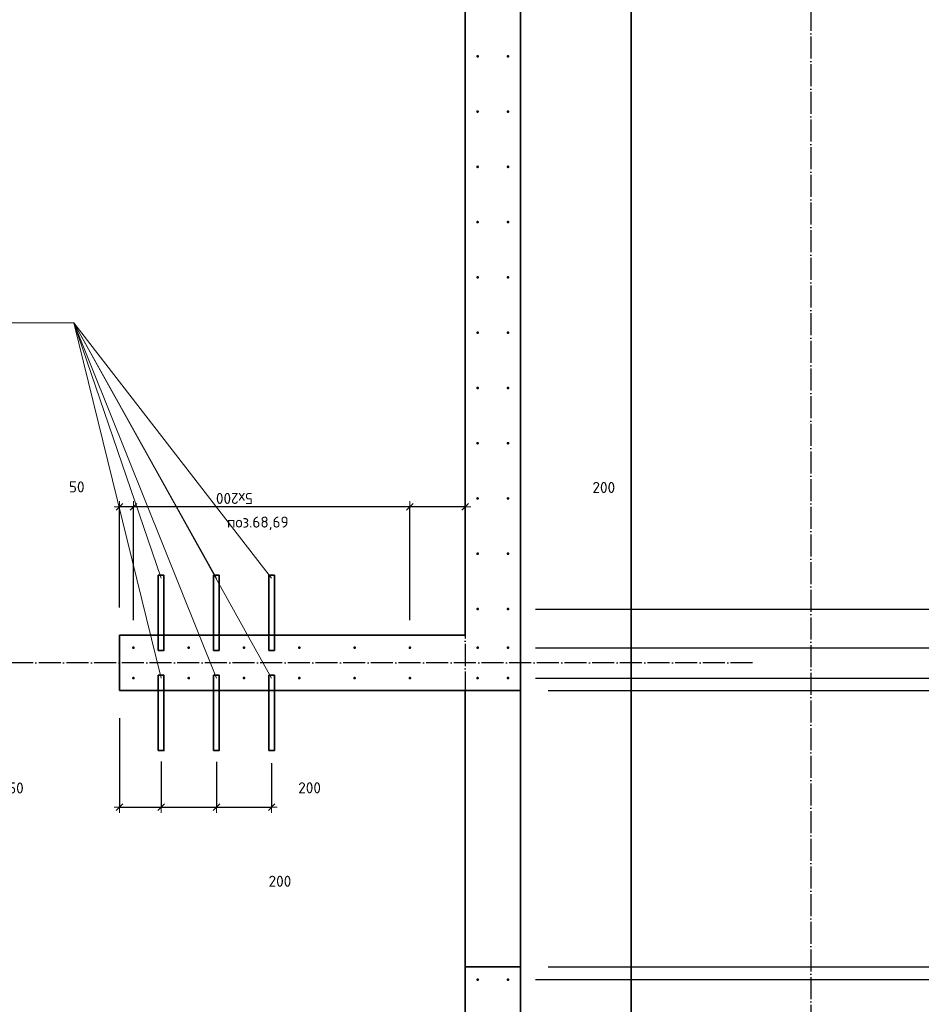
# Model space of a CAD drawing. Header units: millimetres. Extents: x -1001 to 124100, y -72947 to 40304.
# Tile 59 of 104: x 92289 to 95550, y -46135 to -42573. Entities that reach past the tile are written whole.
import ezdxf

# ---------------------------------------------------------------- set-up
doc = ezdxf.new("R2010")
doc.units = ezdxf.units.MM
doc.header["$PDMODE"] = 65
for name, pattern in [('______11', [100, 80, -10, 0, -10]), ('______5', [220, 160, -20, 20, -20]), ('________', [0])]:
    doc.linetypes.add(name, pattern=pattern)
for name, color, linetype, lineweight in [('Standard', 7, 'Continuous', 25), ('Арм.стержн. Выпуски', 180, 'Continuous', 35), ('Размерная линия_ общее', 7, 'Continuous', 13), ('Размерная линия_ общее_1', 7, 'Continuous', 13)]:
    doc.layers.add(name, color=color, linetype=linetype, lineweight=lineweight)
doc.layers.add('Осевая линия_ общее', color=7, linetype='______5', lineweight=13, true_color=0xa0a0a0)
doc.styles.add('ISOCPEUR', font='ISOCPEUR')
doc.dimstyles.new('DIMSTYLE_11', dxfattribs={"dimtxt": 40, "dimasz": 40, "dimexe": 0, "dimexo": 0, "dimgap": 20, "dimtad": 2, "dimdec": 0, "dimrnd": 5, "dimzin": 12, "dimdsep": 46, "dimtxsty": 'ISOCPEUR', "dimblk1": 'ALL_ML_STRICH', "dimblk2": 'ALL_ML_STRICH', "dimsah": 1, "dimcen": 0, "dimclrd": 7, "dimclre": 256, "dimclrt": 7, "dimadec": 0, "dimazin": 0, "dimtfac": 1, "dimtdec": 0, "dimtix": 1, "dimtmove": 2, "dimatfit": 3, "dimfxl": 0, "dimtvp": 1.2, "dimtzin": 0, "dimlwd": 0, "dimlwe": -3, "dimarcsym": 0})
doc.dimstyles.new('DIMSTYLE_16', dxfattribs={"dimtxt": 40, "dimasz": 40, "dimexe": 0, "dimexo": 0, "dimgap": 20, "dimtad": 0, "dimdec": 0, "dimrnd": 5, "dimzin": 12, "dimdsep": 46, "dimtxsty": 'ISOCPEUR', "dimblk1": 'ALL_ML_STRICH', "dimblk2": 'ALL_ML_STRICH', "dimsah": 1, "dimcen": 0, "dimclrd": 7, "dimclre": 256, "dimclrt": 7, "dimadec": 0, "dimazin": 0, "dimtfac": 1, "dimtdec": 0, "dimtix": 1, "dimtmove": 2, "dimatfit": 3, "dimfxl": 0, "dimtzin": 0, "dimlwd": 0, "dimlwe": -3, "dimarcsym": 0})
doc.dimstyles.new('DIMSTYLE_18', dxfattribs={"dimtxt": 40, "dimasz": 40, "dimexe": 0, "dimexo": 0, "dimgap": 20, "dimtad": 0, "dimdec": 0, "dimrnd": 5, "dimzin": 12, "dimdsep": 46, "dimtxsty": 'ISOCPEUR', "dimblk1": 'ALL_ML_STRICH', "dimblk2": 'ALL_ML_STRICH', "dimsah": 1, "dimcen": 0, "dimclrd": 7, "dimclre": 256, "dimclrt": 7, "dimadec": 0, "dimazin": 0, "dimtfac": 1, "dimtdec": 0, "dimtix": 1, "dimtmove": 2, "dimatfit": 3, "dimfxl": 0, "dimtvp": 1.2, "dimtzin": 0, "dimlwd": 0, "dimlwe": -3, "dimarcsym": 0})
doc.dimstyles.new('DIMSTYLE_5', dxfattribs={"dimtxt": 40, "dimasz": 40, "dimexe": 0, "dimexo": 0, "dimgap": 20, "dimtad": 2, "dimdec": 0, "dimrnd": 1, "dimzin": 12, "dimdsep": 46, "dimtxsty": 'ISOCPEUR', "dimblk1": 'ALL_ML_STRICH', "dimblk2": 'ALL_ML_STRICH', "dimsah": 1, "dimcen": 0, "dimclrd": 7, "dimclre": 256, "dimclrt": 7, "dimadec": 0, "dimazin": 0, "dimtfac": 1, "dimtdec": 0, "dimtix": 1, "dimtmove": 2, "dimatfit": 3, "dimfxl": 0, "dimtzin": 0, "dimlwd": 0, "dimlwe": -3, "dimarcsym": 0})
doc.dimstyles.new('DIMSTYLE_7', dxfattribs={"dimtxt": 40, "dimasz": 40, "dimexe": 0, "dimexo": 0, "dimgap": 20, "dimtad": 2, "dimdec": 0, "dimrnd": 1, "dimzin": 12, "dimdsep": 46, "dimtxsty": 'ISOCPEUR', "dimblk1": 'ALL_ML_STRICH', "dimblk2": 'ALL_ML_STRICH', "dimsah": 1, "dimcen": 0, "dimclrd": 7, "dimclre": 256, "dimclrt": 7, "dimadec": 0, "dimazin": 0, "dimtfac": 1, "dimtdec": 0, "dimtix": 1, "dimtmove": 2, "dimatfit": 3, "dimfxl": 0, "dimtvp": 1.2, "dimtzin": 0, "dimlwd": 0, "dimlwe": -3, "dimarcsym": 0})
doc.dimstyles.new('DIMSTYLE_9', dxfattribs={"dimtxt": 40, "dimasz": 40, "dimexe": 0, "dimexo": 0, "dimgap": 20, "dimtad": 2, "dimdec": 0, "dimrnd": 5, "dimzin": 12, "dimdsep": 46, "dimtxsty": 'ISOCPEUR', "dimblk1": 'ALL_ML_STRICH', "dimblk2": 'ALL_ML_STRICH', "dimsah": 1, "dimcen": 0, "dimclrd": 7, "dimclre": 256, "dimclrt": 7, "dimadec": 0, "dimazin": 0, "dimtfac": 1, "dimtdec": 0, "dimtix": 1, "dimtmove": 2, "dimatfit": 3, "dimfxl": 0, "dimtzin": 0, "dimlwd": 0, "dimlwe": -3, "dimarcsym": 0})

# ---------------------------------------------------------------- blocks, each defined once
blk = doc.blocks.new('ALL_ML_STRICH')
at = {"color": 0, "linetype": 'ByBlock', "lineweight": -2}
for p, q in [((-1, 0), (0.5, 0)), ((-0.3, -0.3), (0.3, 0.3)), ((0, -0.5), (0, 0.5))]:
    blk.add_line(p, q, dxfattribs=at)
blk = doc.blocks.new('*D41')
at = {"layer": 'DEFPOINTS', "color": 7, "linetype": 'Continuous', "lineweight": 13, "transparency": 33554687}
for p in [(93900, -44334.8), (93900, -44667.8), (93700, -44845)]:
    blk.add_point(p, dxfattribs=at)
at = {"layer": 'Размерная линия_ общее_1', "color": 253, "linetype": 'Continuous', "lineweight": -2, "true_color": 0xa0a0a0, "transparency": 33554687}
for p, q in [((93700, -44745), (93700, -44334.8)), ((93900, -44334.8), (93900, -44334.8))]:
    blk.add_line(p, q, dxfattribs=at)
at = {"layer": 'Размерная линия_ общее_1', "color": 7, "linetype": 'Continuous', "lineweight": -2, "transparency": 33554687}
blk.add_line((93900, -44334.8), (93700, -44334.8), dxfattribs=at)
at = {"layer": 'Размерная линия_ общее_1', "color": 7, "linetype": 'Continuous', "lineweight": 13, "transparency": 33554687, "xscale": 40, "yscale": 40, "zscale": 40}
for p, rotation in [((93700, -44334.8), 180), ((93900, -44334.8), 360)]:
    blk.add_blockref('ALL_ML_STRICH', p, dxfattribs=dict(at, rotation=rotation))
at = {"layer": 'Размерная линия_ общее_1', "color": 7, "linetype": 'Continuous', "lineweight": 13, "transparency": 33554687, "insert": (94401.5, -44265.3), "char_height": 40, "width": 120, "attachment_point": 5, "style": 'ISOCPEUR'}
blk.add_mtext('\\A1;{200}', dxfattribs=at)
blk = doc.blocks.new('*D42')
at = {"layer": 'DEFPOINTS', "color": 7, "linetype": 'Continuous', "lineweight": 13, "transparency": 33554687}
for p in [(93700, -44334.8), (92700, -44845), (93700, -44845)]:
    blk.add_point(p, dxfattribs=at)
at = {"layer": 'Размерная линия_ общее_1', "color": 253, "linetype": 'Continuous', "lineweight": -2, "true_color": 0xa0a0a0, "transparency": 33554687}
for p, q in [((92700, -44745), (92700, -44334.8)), ((93700, -44745), (93700, -44334.8))]:
    blk.add_line(p, q, dxfattribs=at)
at = {"layer": 'Размерная линия_ общее_1', "color": 7, "linetype": 'Continuous', "lineweight": -2, "transparency": 33554687}
blk.add_line((93700, -44334.8), (92700, -44334.8), dxfattribs=at)
at = {"layer": 'Размерная линия_ общее_1', "color": 7, "linetype": 'Continuous', "lineweight": 13, "transparency": 33554687, "xscale": 40, "yscale": 40, "zscale": 40}
for p, rotation in [((92700, -44334.8), 180), ((93700, -44334.8), 360)]:
    blk.add_blockref('ALL_ML_STRICH', p, dxfattribs=dict(at, rotation=rotation))
at = {"layer": 'Размерная линия_ общее_1', "color": 7, "linetype": 'Continuous', "lineweight": 13, "transparency": 33554687, "insert": (93132, -44324.8), "char_height": 40, "width": 2, "attachment_point": 1, "rotation": 180, "line_spacing_factor": 0.60241, "style": 'ISOCPEUR'}
blk.add_mtext('5х200', dxfattribs=at)
blk = doc.blocks.new('*D43')
at = {"layer": 'DEFPOINTS', "color": 7, "linetype": 'Continuous', "lineweight": 13, "transparency": 33554687}
for p in [(92700, -44334.8), (92650, -44800), (92700, -44845)]:
    blk.add_point(p, dxfattribs=at)
at = {"layer": 'Размерная линия_ общее_1', "color": 253, "linetype": 'Continuous', "lineweight": -2, "true_color": 0xa0a0a0, "transparency": 33554687}
for p, q in [((92650, -44700), (92650, -44334.8)), ((92700, -44745), (92700, -44334.8))]:
    blk.add_line(p, q, dxfattribs=at)
at = {"layer": 'Размерная линия_ общее_1', "color": 7, "linetype": 'Continuous', "lineweight": -2, "transparency": 33554687}
blk.add_line((92700, -44334.8), (92650, -44334.8), dxfattribs=at)
at = {"layer": 'Размерная линия_ общее_1', "color": 7, "linetype": 'Continuous', "lineweight": 13, "transparency": 33554687, "xscale": 40, "yscale": 40, "zscale": 40}
for p, rotation in [((92650, -44334.8), 180), ((92700, -44334.8), 360)]:
    blk.add_blockref('ALL_ML_STRICH', p, dxfattribs=dict(at, rotation=rotation))
at = {"layer": 'Размерная линия_ общее_1', "color": 7, "linetype": 'Continuous', "lineweight": 13, "transparency": 33554687, "insert": (92494.9, -44263.2), "char_height": 40, "width": 80, "attachment_point": 5, "style": 'ISOCPEUR'}
blk.add_mtext('\\A1;{50}', dxfattribs=at)
blk = doc.blocks.new('*D74')
at = {"layer": 'DEFPOINTS', "color": 7, "linetype": 'Continuous', "lineweight": 13, "transparency": 33554687}
for p in [(92650, -45000), (92800, -45156.9), (92650, -45422.2)]:
    blk.add_point(p, dxfattribs=at)
at = {"layer": 'Размерная линия_ общее_1', "color": 253, "linetype": 'Continuous', "lineweight": -2, "true_color": 0xa0a0a0, "transparency": 33554687}
for p, q in [((92650, -45100), (92650, -45422.2)), ((92800, -45256.9), (92800, -45422.2))]:
    blk.add_line(p, q, dxfattribs=at)
at = {"layer": 'Размерная линия_ общее_1', "color": 7, "linetype": 'Continuous', "lineweight": -2, "transparency": 33554687}
blk.add_line((92650, -45422.2), (92800, -45422.2), dxfattribs=at)
at = {"layer": 'Размерная линия_ общее_1', "color": 7, "linetype": 'Continuous', "lineweight": 13, "transparency": 33554687, "xscale": 40, "yscale": 40, "zscale": 40, "rotation": 180}
blk.add_blockref('ALL_ML_STRICH', (92650, -45422.2), dxfattribs=at)
at = {"layer": 'Размерная линия_ общее_1', "color": 7, "linetype": 'Continuous', "lineweight": 13, "transparency": 33554687, "xscale": 40, "yscale": 40, "zscale": 40}
blk.add_blockref('ALL_ML_STRICH', (92800, -45422.2), dxfattribs=at)
at = {"layer": 'Размерная линия_ общее_1', "color": 7, "linetype": 'Continuous', "lineweight": 13, "transparency": 33554687, "insert": (92264.7, -45352.6), "char_height": 40, "width": 120, "attachment_point": 5, "style": 'ISOCPEUR'}
blk.add_mtext('\\A1;{150}', dxfattribs=at)
blk = doc.blocks.new('*D75')
at = {"layer": 'DEFPOINTS', "color": 7, "linetype": 'Continuous', "lineweight": 13, "transparency": 33554687}
for p in [(92800, -45156.9), (93000, -45158.6), (92800, -45422.2)]:
    blk.add_point(p, dxfattribs=at)
at = {"layer": 'Размерная линия_ общее_1', "color": 253, "linetype": 'Continuous', "lineweight": -2, "true_color": 0xa0a0a0, "transparency": 33554687}
for p, q in [((92800, -45256.9), (92800, -45422.2)), ((93000, -45258.6), (93000, -45422.2))]:
    blk.add_line(p, q, dxfattribs=at)
at = {"layer": 'Размерная линия_ общее_1', "color": 7, "linetype": 'Continuous', "lineweight": -2, "transparency": 33554687}
blk.add_line((92800, -45422.2), (93000, -45422.2), dxfattribs=at)
at = {"layer": 'Размерная линия_ общее_1', "color": 7, "linetype": 'Continuous', "lineweight": 13, "transparency": 33554687, "xscale": 40, "yscale": 40, "zscale": 40, "rotation": 180}
blk.add_blockref('ALL_ML_STRICH', (92800, -45422.2), dxfattribs=at)
at = {"layer": 'Размерная линия_ общее_1', "color": 7, "linetype": 'Continuous', "lineweight": 13, "transparency": 33554687, "xscale": 40, "yscale": 40, "zscale": 40}
blk.add_blockref('ALL_ML_STRICH', (93000, -45422.2), dxfattribs=at)
at = {"layer": 'Размерная линия_ общее_1', "color": 7, "linetype": 'Continuous', "lineweight": 13, "transparency": 33554687, "insert": (93229.9, -45690.1), "char_height": 40, "width": 120, "attachment_point": 5, "style": 'ISOCPEUR'}
blk.add_mtext('\\A1;{200}', dxfattribs=at)
blk = doc.blocks.new('*D76')
at = {"layer": 'DEFPOINTS', "color": 7, "linetype": 'Continuous', "lineweight": 13, "transparency": 33554687}
for p in [(93000, -45158.6), (93200, -45163.2), (93000, -45422.2)]:
    blk.add_point(p, dxfattribs=at)
at = {"layer": 'Размерная линия_ общее_1', "color": 253, "linetype": 'Continuous', "lineweight": -2, "true_color": 0xa0a0a0, "transparency": 33554687}
for p, q in [((93000, -45258.6), (93000, -45422.2)), ((93200, -45263.2), (93200, -45422.2))]:
    blk.add_line(p, q, dxfattribs=at)
at = {"layer": 'Размерная линия_ общее_1', "color": 7, "linetype": 'Continuous', "lineweight": -2, "transparency": 33554687}
blk.add_line((93000, -45422.2), (93200, -45422.2), dxfattribs=at)
at = {"layer": 'Размерная линия_ общее_1', "color": 7, "linetype": 'Continuous', "lineweight": 13, "transparency": 33554687, "xscale": 40, "yscale": 40, "zscale": 40, "rotation": 180}
blk.add_blockref('ALL_ML_STRICH', (93000, -45422.2), dxfattribs=at)
at = {"layer": 'Размерная линия_ общее_1', "color": 7, "linetype": 'Continuous', "lineweight": 13, "transparency": 33554687, "xscale": 40, "yscale": 40, "zscale": 40}
blk.add_blockref('ALL_ML_STRICH', (93200, -45422.2), dxfattribs=at)
at = {"layer": 'Размерная линия_ общее_1', "color": 7, "linetype": 'Continuous', "lineweight": 13, "transparency": 33554687, "insert": (93337.2, -45352), "char_height": 40, "width": 120, "attachment_point": 5, "style": 'ISOCPEUR'}
blk.add_mtext('\\A1;{200}', dxfattribs=at)
blk = doc.blocks.new('*D356')
at = {"layer": 'DEFPOINTS', "color": 7, "linetype": 'Continuous', "lineweight": 13, "transparency": 33554687}
for p in [(94055, -46046), (94055, -48046), (97244.3, -48046)]:
    blk.add_point(p, dxfattribs=at)
at = {"layer": 'Размерная линия_ общее_1', "color": 253, "linetype": 'Continuous', "lineweight": -2, "true_color": 0xa0a0a0, "transparency": 33554687}
for p, q in [((94155, -46046), (97244.3, -46046)), ((94155, -48046), (97244.3, -48046))]:
    blk.add_line(p, q, dxfattribs=at)
at = {"layer": 'Размерная линия_ общее_1', "color": 7, "linetype": 'Continuous', "lineweight": -2, "transparency": 33554687}
blk.add_line((97244.3, -48046), (97244.3, -46046), dxfattribs=at)
at = {"layer": 'Размерная линия_ общее_1', "color": 7, "linetype": 'Continuous', "lineweight": 13, "transparency": 33554687, "xscale": 40, "yscale": 40, "zscale": 40}
for p, rotation in [((97244.3, -46046), 90), ((97244.3, -48046), 270)]:
    blk.add_blockref('ALL_ML_STRICH', p, dxfattribs=dict(at, rotation=rotation))
at = {"layer": 'Размерная линия_ общее_1', "color": 7, "linetype": 'Continuous', "lineweight": 13, "transparency": 33554687, "insert": (97154.3, -47194), "char_height": 40, "width": 2, "attachment_point": 1, "rotation": 90, "line_spacing_factor": 0.60241, "style": 'ISOCPEUR'}
blk.add_mtext('10х200=2000', dxfattribs=at)
blk = doc.blocks.new('*D357')
at = {"layer": 'DEFPOINTS', "color": 7, "linetype": 'Continuous', "lineweight": 13, "transparency": 33554687}
for p in [(94100, -46000), (94055, -46046), (97244.3, -46046)]:
    blk.add_point(p, dxfattribs=at)
at = {"layer": 'Размерная линия_ общее_1', "color": 253, "linetype": 'Continuous', "lineweight": -2, "true_color": 0xa0a0a0, "transparency": 33554687}
for p, q in [((94200, -46000), (97244.3, -46000)), ((94155, -46046), (97244.3, -46046))]:
    blk.add_line(p, q, dxfattribs=at)
at = {"layer": 'Размерная линия_ общее_1', "color": 7, "linetype": 'Continuous', "lineweight": -2, "transparency": 33554687}
blk.add_line((97244.3, -46046), (97244.3, -46000), dxfattribs=at)
at = {"layer": 'Размерная линия_ общее_1', "color": 7, "linetype": 'Continuous', "lineweight": 13, "transparency": 33554687, "xscale": 40, "yscale": 40, "zscale": 40}
for p, rotation in [((97244.3, -46000), 90), ((97244.3, -46046), 270)]:
    blk.add_blockref('ALL_ML_STRICH', p, dxfattribs=dict(at, rotation=rotation))
at = {"layer": 'Размерная линия_ общее_1', "color": 7, "linetype": 'Continuous', "lineweight": 13, "transparency": 33554687, "insert": (96853.3, -45871.9), "char_height": 40, "width": 80, "attachment_point": 5, "rotation": 90, "style": 'ISOCPEUR'}
blk.add_mtext('\\A1;{45}', dxfattribs=at)
blk = doc.blocks.new('*D358')
at = {"layer": 'DEFPOINTS', "color": 7, "linetype": 'Continuous', "lineweight": 13, "transparency": 33554687}
for p in [(94100, -45000), (94100, -46000), (97244.3, -46000)]:
    blk.add_point(p, dxfattribs=at)
at = {"layer": 'Размерная линия_ общее_1', "color": 253, "linetype": 'Continuous', "lineweight": -2, "true_color": 0xa0a0a0, "transparency": 33554687}
for p, q in [((94200, -45000), (97244.3, -45000)), ((94200, -46000), (97244.3, -46000))]:
    blk.add_line(p, q, dxfattribs=at)
at = {"layer": 'Размерная линия_ общее_1', "color": 7, "linetype": 'Continuous', "lineweight": -2, "transparency": 33554687}
blk.add_line((97244.3, -46000), (97244.3, -45000), dxfattribs=at)
at = {"layer": 'Размерная линия_ общее_1', "color": 7, "linetype": 'Continuous', "lineweight": 13, "transparency": 33554687, "xscale": 40, "yscale": 40, "zscale": 40}
for p, rotation in [((97244.3, -45000), 90), ((97244.3, -46000), 270)]:
    blk.add_blockref('ALL_ML_STRICH', p, dxfattribs=dict(at, rotation=rotation))
at = {"layer": 'Размерная линия_ общее_1', "color": 7, "linetype": 'Continuous', "lineweight": 13, "transparency": 33554687, "insert": (97174.3, -45494), "char_height": 40, "width": 160, "attachment_point": 5, "rotation": 90, "style": 'ISOCPEUR'}
blk.add_mtext('\\A1;{1000}', dxfattribs=at)
blk = doc.blocks.new('*D359')
at = {"layer": 'DEFPOINTS', "color": 7, "linetype": 'Continuous', "lineweight": 13, "transparency": 33554687}
for p in [(94055, -44955), (94100, -45000), (97244.3, -45000)]:
    blk.add_point(p, dxfattribs=at)
at = {"layer": 'Размерная линия_ общее_1', "color": 253, "linetype": 'Continuous', "lineweight": -2, "true_color": 0xa0a0a0, "transparency": 33554687}
for p, q in [((94155, -44955), (97244.3, -44955)), ((94200, -45000), (97244.3, -45000))]:
    blk.add_line(p, q, dxfattribs=at)
at = {"layer": 'Размерная линия_ общее_1', "color": 7, "linetype": 'Continuous', "lineweight": -2, "transparency": 33554687}
blk.add_line((97244.3, -45000), (97244.3, -44955), dxfattribs=at)
at = {"layer": 'Размерная линия_ общее_1', "color": 7, "linetype": 'Continuous', "lineweight": 13, "transparency": 33554687, "xscale": 40, "yscale": 40, "zscale": 40}
for p, rotation in [((97244.3, -44955), 90), ((97244.3, -45000), 270)]:
    blk.add_blockref('ALL_ML_STRICH', p, dxfattribs=dict(at, rotation=rotation))
at = {"layer": 'Размерная линия_ общее_1', "color": 7, "linetype": 'Continuous', "lineweight": 13, "transparency": 33554687, "insert": (96850.3, -45300.3), "char_height": 40, "width": 80, "attachment_point": 5, "rotation": 90, "style": 'ISOCPEUR'}
blk.add_mtext('\\A1;{45}', dxfattribs=at)
blk = doc.blocks.new('*D360')
at = {"layer": 'DEFPOINTS', "color": 7, "linetype": 'Continuous', "lineweight": 13, "transparency": 33554687}
for p in [(94055, -44845), (94055, -44955), (97244.3, -44955)]:
    blk.add_point(p, dxfattribs=at)
at = {"layer": 'Размерная линия_ общее_1', "color": 253, "linetype": 'Continuous', "lineweight": -2, "true_color": 0xa0a0a0, "transparency": 33554687}
for p, q in [((94155, -44845), (97244.3, -44845)), ((94155, -44955), (97244.3, -44955))]:
    blk.add_line(p, q, dxfattribs=at)
at = {"layer": 'Размерная линия_ общее_1', "color": 7, "linetype": 'Continuous', "lineweight": -2, "transparency": 33554687}
blk.add_line((97244.3, -44955), (97244.3, -44845), dxfattribs=at)
at = {"layer": 'Размерная линия_ общее_1', "color": 7, "linetype": 'Continuous', "lineweight": 13, "transparency": 33554687, "xscale": 40, "yscale": 40, "zscale": 40}
for p, rotation in [((97244.3, -44845), 90), ((97244.3, -44955), 270)]:
    blk.add_blockref('ALL_ML_STRICH', p, dxfattribs=dict(at, rotation=rotation))
at = {"layer": 'Размерная линия_ общее_1', "color": 7, "linetype": 'Continuous', "lineweight": 13, "transparency": 33554687, "insert": (97612.1, -45290.1), "char_height": 40, "width": 120, "attachment_point": 5, "rotation": 90, "style": 'ISOCPEUR'}
blk.add_mtext('\\A1;{110}', dxfattribs=at)
blk = doc.blocks.new('*D361')
at = {"layer": 'DEFPOINTS', "color": 7, "linetype": 'Continuous', "lineweight": 13, "transparency": 33554687}
for p in [(94055, -44705), (94055, -44845), (97244.3, -44845)]:
    blk.add_point(p, dxfattribs=at)
at = {"layer": 'Размерная линия_ общее_1', "color": 253, "linetype": 'Continuous', "lineweight": -2, "true_color": 0xa0a0a0, "transparency": 33554687}
for p, q in [((94155, -44705), (97244.3, -44705)), ((94155, -44845), (97244.3, -44845))]:
    blk.add_line(p, q, dxfattribs=at)
at = {"layer": 'Размерная линия_ общее_1', "color": 7, "linetype": 'Continuous', "lineweight": -2, "transparency": 33554687}
blk.add_line((97244.3, -44845), (97244.3, -44705), dxfattribs=at)
at = {"layer": 'Размерная линия_ общее_1', "color": 7, "linetype": 'Continuous', "lineweight": 13, "transparency": 33554687, "xscale": 40, "yscale": 40, "zscale": 40}
for p, rotation in [((97244.3, -44705), 90), ((97244.3, -44845), 270)]:
    blk.add_blockref('ALL_ML_STRICH', p, dxfattribs=dict(at, rotation=rotation))
at = {"layer": 'Размерная линия_ общее_1', "color": 7, "linetype": 'Continuous', "lineweight": 13, "transparency": 33554687, "insert": (97597.3, -44600.5), "char_height": 40, "width": 120, "attachment_point": 5, "rotation": 90, "style": 'ISOCPEUR'}
blk.add_mtext('\\A1;{140}', dxfattribs=at)
blk = doc.blocks.new('*D362')
at = {"layer": 'DEFPOINTS', "color": 7, "linetype": 'Continuous', "lineweight": 13, "transparency": 33554687}
for p in [(94055, -38505), (94055, -44705), (97244.3, -44705)]:
    blk.add_point(p, dxfattribs=at)
at = {"layer": 'Размерная линия_ общее_1', "color": 253, "linetype": 'Continuous', "lineweight": -2, "true_color": 0xa0a0a0, "transparency": 33554687}
for p, q in [((94155, -38505), (97244.3, -38505)), ((94155, -44705), (97244.3, -44705))]:
    blk.add_line(p, q, dxfattribs=at)
at = {"layer": 'Размерная линия_ общее_1', "color": 7, "linetype": 'Continuous', "lineweight": -2, "transparency": 33554687}
blk.add_line((97244.3, -44705), (97244.3, -38505), dxfattribs=at)
at = {"layer": 'Размерная линия_ общее_1', "color": 7, "linetype": 'Continuous', "lineweight": 13, "transparency": 33554687, "xscale": 40, "yscale": 40, "zscale": 40}
for p, rotation in [((97244.3, -38505), 90), ((97244.3, -44705), 270)]:
    blk.add_blockref('ALL_ML_STRICH', p, dxfattribs=dict(at, rotation=rotation))
at = {"layer": 'Размерная линия_ общее_1', "color": 7, "linetype": 'Continuous', "lineweight": 13, "transparency": 33554687, "insert": (97154.3, -41753), "char_height": 40, "width": 2, "attachment_point": 1, "rotation": 90, "line_spacing_factor": 0.60241, "style": 'ISOCPEUR'}
blk.add_mtext('31х200=6200', dxfattribs=at)

msp = doc.modelspace()

# ---------------------------------------------------------------- hatches: boundary and pattern name
at = {"layer": 'Арм.стержн. Выпуски', "linetype": 'Continuous', "lineweight": 35, "transparency": 33554687}
for points in [[(93950, -42705), (93949.6, -42703.1), (93948.5, -42701.5), (93946.9, -42700.4), (93945, -42700), (93943.1, -42700.4), (93941.5, -42701.5), (93940.4, -42703.1), (93940, -42705), (93940.4, -42706.9), (93941.5, -42708.5), (93943.1, -42709.6), (93945, -42710), (93946.9, -42709.6), (93948.5, -42708.5), (93949.6, -42706.9)], [(94060, -42705), (94059.6, -42703.1), (94058.5, -42701.5), (94056.9, -42700.4), (94055, -42700), (94053.1, -42700.4), (94051.5, -42701.5), (94050.4, -42703.1), (94050, -42705), (94050.4, -42706.9), (94051.5, -42708.5), (94053.1, -42709.6), (94055, -42710), (94056.9, -42709.6), (94058.5, -42708.5), (94059.6, -42706.9)], [(93950, -42905), (93949.6, -42903.1), (93948.5, -42901.5), (93946.9, -42900.4), (93945, -42900), (93943.1, -42900.4), (93941.5, -42901.5), (93940.4, -42903.1), (93940, -42905), (93940.4, -42906.9), (93941.5, -42908.5), (93943.1, -42909.6), (93945, -42910), (93946.9, -42909.6), (93948.5, -42908.5), (93949.6, -42906.9)], [(94060, -42905), (94059.6, -42903.1), (94058.5, -42901.5), (94056.9, -42900.4), (94055, -42900), (94053.1, -42900.4), (94051.5, -42901.5), (94050.4, -42903.1), (94050, -42905), (94050.4, -42906.9), (94051.5, -42908.5), (94053.1, -42909.6), (94055, -42910), (94056.9, -42909.6), (94058.5, -42908.5), (94059.6, -42906.9)], [(93950, -43105), (93949.6, -43103.1), (93948.5, -43101.5), (93946.9, -43100.4), (93945, -43100), (93943.1, -43100.4), (93941.5, -43101.5), (93940.4, -43103.1), (93940, -43105), (93940.4, -43106.9), (93941.5, -43108.5), (93943.1, -43109.6), (93945, -43110), (93946.9, -43109.6), (93948.5, -43108.5), (93949.6, -43106.9)], [(94060, -43105), (94059.6, -43103.1), (94058.5, -43101.5), (94056.9, -43100.4), (94055, -43100), (94053.1, -43100.4), (94051.5, -43101.5), (94050.4, -43103.1), (94050, -43105), (94050.4, -43106.9), (94051.5, -43108.5), (94053.1, -43109.6), (94055, -43110), (94056.9, -43109.6), (94058.5, -43108.5), (94059.6, -43106.9)], [(93950, -43305), (93949.6, -43303.1), (93948.5, -43301.5), (93946.9, -43300.4), (93945, -43300), (93943.1, -43300.4), (93941.5, -43301.5), (93940.4, -43303.1), (93940, -43305), (93940.4, -43306.9), (93941.5, -43308.5), (93943.1, -43309.6), (93945, -43310), (93946.9, -43309.6), (93948.5, -43308.5), (93949.6, -43306.9)], [(94060, -43305), (94059.6, -43303.1), (94058.5, -43301.5), (94056.9, -43300.4), (94055, -43300), (94053.1, -43300.4), (94051.5, -43301.5), (94050.4, -43303.1), (94050, -43305), (94050.4, -43306.9), (94051.5, -43308.5), (94053.1, -43309.6), (94055, -43310), (94056.9, -43309.6), (94058.5, -43308.5), (94059.6, -43306.9)], [(93950, -43505), (93949.6, -43503.1), (93948.5, -43501.5), (93946.9, -43500.4), (93945, -43500), (93943.1, -43500.4), (93941.5, -43501.5), (93940.4, -43503.1), (93940, -43505), (93940.4, -43506.9), (93941.5, -43508.5), (93943.1, -43509.6), (93945, -43510), (93946.9, -43509.6), (93948.5, -43508.5), (93949.6, -43506.9)], [(94060, -43505), (94059.6, -43503.1), (94058.5, -43501.5), (94056.9, -43500.4), (94055, -43500), (94053.1, -43500.4), (94051.5, -43501.5), (94050.4, -43503.1), (94050, -43505), (94050.4, -43506.9), (94051.5, -43508.5), (94053.1, -43509.6), (94055, -43510), (94056.9, -43509.6), (94058.5, -43508.5), (94059.6, -43506.9)], [(93950, -43705), (93949.6, -43703.1), (93948.5, -43701.5), (93946.9, -43700.4), (93945, -43700), (93943.1, -43700.4), (93941.5, -43701.5), (93940.4, -43703.1), (93940, -43705), (93940.4, -43706.9), (93941.5, -43708.5), (93943.1, -43709.6), (93945, -43710), (93946.9, -43709.6), (93948.5, -43708.5), (93949.6, -43706.9)], [(94060, -43705), (94059.6, -43703.1), (94058.5, -43701.5), (94056.9, -43700.4), (94055, -43700), (94053.1, -43700.4), (94051.5, -43701.5), (94050.4, -43703.1), (94050, -43705), (94050.4, -43706.9), (94051.5, -43708.5), (94053.1, -43709.6), (94055, -43710), (94056.9, -43709.6), (94058.5, -43708.5), (94059.6, -43706.9)], [(93950, -43905), (93949.6, -43903.1), (93948.5, -43901.5), (93946.9, -43900.4), (93945, -43900), (93943.1, -43900.4), (93941.5, -43901.5), (93940.4, -43903.1), (93940, -43905), (93940.4, -43906.9), (93941.5, -43908.5), (93943.1, -43909.6), (93945, -43910), (93946.9, -43909.6), (93948.5, -43908.5), (93949.6, -43906.9)], [(94060, -43905), (94059.6, -43903.1), (94058.5, -43901.5), (94056.9, -43900.4), (94055, -43900), (94053.1, -43900.4), (94051.5, -43901.5), (94050.4, -43903.1), (94050, -43905), (94050.4, -43906.9), (94051.5, -43908.5), (94053.1, -43909.6), (94055, -43910), (94056.9, -43909.6), (94058.5, -43908.5), (94059.6, -43906.9)], [(93950, -44105), (93949.6, -44103.1), (93948.5, -44101.5), (93946.9, -44100.4), (93945, -44100), (93943.1, -44100.4), (93941.5, -44101.5), (93940.4, -44103.1), (93940, -44105), (93940.4, -44106.9), (93941.5, -44108.5), (93943.1, -44109.6), (93945, -44110), (93946.9, -44109.6), (93948.5, -44108.5), (93949.6, -44106.9)], [(94060, -44105), (94059.6, -44103.1), (94058.5, -44101.5), (94056.9, -44100.4), (94055, -44100), (94053.1, -44100.4), (94051.5, -44101.5), (94050.4, -44103.1), (94050, -44105), (94050.4, -44106.9), (94051.5, -44108.5), (94053.1, -44109.6), (94055, -44110), (94056.9, -44109.6), (94058.5, -44108.5), (94059.6, -44106.9)], [(93950, -44305), (93949.6, -44303.1), (93948.5, -44301.5), (93946.9, -44300.4), (93945, -44300), (93943.1, -44300.4), (93941.5, -44301.5), (93940.4, -44303.1), (93940, -44305), (93940.4, -44306.9), (93941.5, -44308.5), (93943.1, -44309.6), (93945, -44310), (93946.9, -44309.6), (93948.5, -44308.5), (93949.6, -44306.9)], [(94060, -44305), (94059.6, -44303.1), (94058.5, -44301.5), (94056.9, -44300.4), (94055, -44300), (94053.1, -44300.4), (94051.5, -44301.5), (94050.4, -44303.1), (94050, -44305), (94050.4, -44306.9), (94051.5, -44308.5), (94053.1, -44309.6), (94055, -44310), (94056.9, -44309.6), (94058.5, -44308.5), (94059.6, -44306.9)], [(93950, -44505), (93949.6, -44503.1), (93948.5, -44501.5), (93946.9, -44500.4), (93945, -44500), (93943.1, -44500.4), (93941.5, -44501.5), (93940.4, -44503.1), (93940, -44505), (93940.4, -44506.9), (93941.5, -44508.5), (93943.1, -44509.6), (93945, -44510), (93946.9, -44509.6), (93948.5, -44508.5), (93949.6, -44506.9)], [(94060, -44505), (94059.6, -44503.1), (94058.5, -44501.5), (94056.9, -44500.4), (94055, -44500), (94053.1, -44500.4), (94051.5, -44501.5), (94050.4, -44503.1), (94050, -44505), (94050.4, -44506.9), (94051.5, -44508.5), (94053.1, -44509.6), (94055, -44510), (94056.9, -44509.6), (94058.5, -44508.5), (94059.6, -44506.9)], [(93950, -44705), (93949.6, -44703.1), (93948.5, -44701.5), (93946.9, -44700.4), (93945, -44700), (93943.1, -44700.4), (93941.5, -44701.5), (93940.4, -44703.1), (93940, -44705), (93940.4, -44706.9), (93941.5, -44708.5), (93943.1, -44709.6), (93945, -44710), (93946.9, -44709.6), (93948.5, -44708.5), (93949.6, -44706.9)], [(94060, -44705), (94059.6, -44703.1), (94058.5, -44701.5), (94056.9, -44700.4), (94055, -44700), (94053.1, -44700.4), (94051.5, -44701.5), (94050.4, -44703.1), (94050, -44705), (94050.4, -44706.9), (94051.5, -44708.5), (94053.1, -44709.6), (94055, -44710), (94056.9, -44709.6), (94058.5, -44708.5), (94059.6, -44706.9)], [(92705, -44845), (92704.6, -44843.1), (92703.5, -44841.5), (92701.9, -44840.4), (92700, -44840), (92698.1, -44840.4), (92696.5, -44841.5), (92695.4, -44843.1), (92695, -44845), (92695.4, -44846.9), (92696.5, -44848.5), (92698.1, -44849.6), (92700, -44850), (92701.9, -44849.6), (92703.5, -44848.5), (92704.6, -44846.9)], [(92905, -44845), (92904.6, -44843.1), (92903.5, -44841.5), (92901.9, -44840.4), (92900, -44840), (92898.1, -44840.4), (92896.5, -44841.5), (92895.4, -44843.1), (92895, -44845), (92895.4, -44846.9), (92896.5, -44848.5), (92898.1, -44849.6), (92900, -44850), (92901.9, -44849.6), (92903.5, -44848.5), (92904.6, -44846.9)], [(93105, -44845), (93104.6, -44843.1), (93103.5, -44841.5), (93101.9, -44840.4), (93100, -44840), (93098.1, -44840.4), (93096.5, -44841.5), (93095.4, -44843.1), (93095, -44845), (93095.4, -44846.9), (93096.5, -44848.5), (93098.1, -44849.6), (93100, -44850), (93101.9, -44849.6), (93103.5, -44848.5), (93104.6, -44846.9)], [(93305, -44845), (93304.6, -44843.1), (93303.5, -44841.5), (93301.9, -44840.4), (93300, -44840), (93298.1, -44840.4), (93296.5, -44841.5), (93295.4, -44843.1), (93295, -44845), (93295.4, -44846.9), (93296.5, -44848.5), (93298.1, -44849.6), (93300, -44850), (93301.9, -44849.6), (93303.5, -44848.5), (93304.6, -44846.9)], [(93505, -44845), (93504.6, -44843.1), (93503.5, -44841.5), (93501.9, -44840.4), (93500, -44840), (93498.1, -44840.4), (93496.5, -44841.5), (93495.4, -44843.1), (93495, -44845), (93495.4, -44846.9), (93496.5, -44848.5), (93498.1, -44849.6), (93500, -44850), (93501.9, -44849.6), (93503.5, -44848.5), (93504.6, -44846.9)], [(93705, -44845), (93704.6, -44843.1), (93703.5, -44841.5), (93701.9, -44840.4), (93700, -44840), (93698.1, -44840.4), (93696.5, -44841.5), (93695.4, -44843.1), (93695, -44845), (93695.4, -44846.9), (93696.5, -44848.5), (93698.1, -44849.6), (93700, -44850), (93701.9, -44849.6), (93703.5, -44848.5), (93704.6, -44846.9)], [(93950, -44845), (93949.6, -44843.1), (93948.5, -44841.5), (93946.9, -44840.4), (93945, -44840), (93943.1, -44840.4), (93941.5, -44841.5), (93940.4, -44843.1), (93940, -44845), (93940.4, -44846.9), (93941.5, -44848.5), (93943.1, -44849.6), (93945, -44850), (93946.9, -44849.6), (93948.5, -44848.5), (93949.6, -44846.9)], [(94060, -44845), (94059.6, -44843.1), (94058.5, -44841.5), (94056.9, -44840.4), (94055, -44840), (94053.1, -44840.4), (94051.5, -44841.5), (94050.4, -44843.1), (94050, -44845), (94050.4, -44846.9), (94051.5, -44848.5), (94053.1, -44849.6), (94055, -44850), (94056.9, -44849.6), (94058.5, -44848.5), (94059.6, -44846.9)], [(92705, -44955), (92704.6, -44953.1), (92703.5, -44951.5), (92701.9, -44950.4), (92700, -44950), (92698.1, -44950.4), (92696.5, -44951.5), (92695.4, -44953.1), (92695, -44955), (92695.4, -44956.9), (92696.5, -44958.5), (92698.1, -44959.6), (92700, -44960), (92701.9, -44959.6), (92703.5, -44958.5), (92704.6, -44956.9)], [(92905, -44955), (92904.6, -44953.1), (92903.5, -44951.5), (92901.9, -44950.4), (92900, -44950), (92898.1, -44950.4), (92896.5, -44951.5), (92895.4, -44953.1), (92895, -44955), (92895.4, -44956.9), (92896.5, -44958.5), (92898.1, -44959.6), (92900, -44960), (92901.9, -44959.6), (92903.5, -44958.5), (92904.6, -44956.9)], [(93105, -44955), (93104.6, -44953.1), (93103.5, -44951.5), (93101.9, -44950.4), (93100, -44950), (93098.1, -44950.4), (93096.5, -44951.5), (93095.4, -44953.1), (93095, -44955), (93095.4, -44956.9), (93096.5, -44958.5), (93098.1, -44959.6), (93100, -44960), (93101.9, -44959.6), (93103.5, -44958.5), (93104.6, -44956.9)], [(93305, -44955), (93304.6, -44953.1), (93303.5, -44951.5), (93301.9, -44950.4), (93300, -44950), (93298.1, -44950.4), (93296.5, -44951.5), (93295.4, -44953.1), (93295, -44955), (93295.4, -44956.9), (93296.5, -44958.5), (93298.1, -44959.6), (93300, -44960), (93301.9, -44959.6), (93303.5, -44958.5), (93304.6, -44956.9)], [(93505, -44955), (93504.6, -44953.1), (93503.5, -44951.5), (93501.9, -44950.4), (93500, -44950), (93498.1, -44950.4), (93496.5, -44951.5), (93495.4, -44953.1), (93495, -44955), (93495.4, -44956.9), (93496.5, -44958.5), (93498.1, -44959.6), (93500, -44960), (93501.9, -44959.6), (93503.5, -44958.5), (93504.6, -44956.9)], [(93705, -44955), (93704.6, -44953.1), (93703.5, -44951.5), (93701.9, -44950.4), (93700, -44950), (93698.1, -44950.4), (93696.5, -44951.5), (93695.4, -44953.1), (93695, -44955), (93695.4, -44956.9), (93696.5, -44958.5), (93698.1, -44959.6), (93700, -44960), (93701.9, -44959.6), (93703.5, -44958.5), (93704.6, -44956.9)], [(93950, -44955), (93949.6, -44953.1), (93948.5, -44951.5), (93946.9, -44950.4), (93945, -44950), (93943.1, -44950.4), (93941.5, -44951.5), (93940.4, -44953.1), (93940, -44955), (93940.4, -44956.9), (93941.5, -44958.5), (93943.1, -44959.6), (93945, -44960), (93946.9, -44959.6), (93948.5, -44958.5), (93949.6, -44956.9)], [(94060, -44955), (94059.6, -44953.1), (94058.5, -44951.5), (94056.9, -44950.4), (94055, -44950), (94053.1, -44950.4), (94051.5, -44951.5), (94050.4, -44953.1), (94050, -44955), (94050.4, -44956.9), (94051.5, -44958.5), (94053.1, -44959.6), (94055, -44960), (94056.9, -44959.6), (94058.5, -44958.5), (94059.6, -44956.9)], [(93950, -46046), (93949.6, -46044.1), (93948.5, -46042.5), (93946.9, -46041.4), (93945, -46041), (93943.1, -46041.4), (93941.5, -46042.5), (93940.4, -46044.1), (93940, -46046), (93940.4, -46047.9), (93941.5, -46049.5), (93943.1, -46050.6), (93945, -46051), (93946.9, -46050.6), (93948.5, -46049.5), (93949.6, -46047.9)], [(94060, -46046), (94059.6, -46044.1), (94058.5, -46042.5), (94056.9, -46041.4), (94055, -46041), (94053.1, -46041.4), (94051.5, -46042.5), (94050.4, -46044.1), (94050, -46046), (94050.4, -46047.9), (94051.5, -46049.5), (94053.1, -46050.6), (94055, -46051), (94056.9, -46050.6), (94058.5, -46049.5), (94059.6, -46047.9)]]:
    msp.add_hatch(color=4, dxfattribs=at).paths.add_polyline_path(points)

# ---------------------------------------------------------------- linework, layer by layer
at = {"color": 7, "linetype": 'Continuous', "lineweight": 35, "transparency": 33554687}
for p, q in [((93900, -44800), (93900, -38410)), ((94100, -38410), (94100, -48113.6)), ((92650, -45000), (92650, -44800)), ((92650, -44800), (93900, -44800)), ((93900, -45000), (92650, -45000)), ((93900, -48100), (93900, -45000))]:
    msp.add_line(p, q, dxfattribs=at)
at = {"color": 7, "linetype": '________', "lineweight": 35, "transparency": 33554687}
for p, q in [((94100, -45000), (93900, -45000)), ((93900, -46000), (94100, -46000))]:
    msp.add_line(p, q, dxfattribs=at)
at = {"layer": 'Арм.стержн. Выпуски', "color": 7, "linetype": 'Continuous', "lineweight": 13, "transparency": 33554687}
for p, q in [((90544.7, -43669.2), (92484.7, -43669.2)), ((92484.7, -43669.2), (92800, -44955)), ((92484.7, -43669.2), (93000, -44955)), ((92484.7, -43669.2), (93200, -44955)), ((92484.7, -43669.2), (93000, -44593)), ((92484.7, -43669.2), (93200, -44593)), ((92484.7, -43669.2), (92800, -44593))]:
    msp.add_line(p, q, dxfattribs=at)
at = {"layer": 'Арм.стержн. Выпуски', "color": 7, "linetype": 'Continuous', "lineweight": 35, "transparency": 33554687}
for points in [[(92810, -44583), (92810, -44855), (92790, -44855), (92790, -44583), (92810, -44583)], [(93010, -44583), (93010, -44855), (92990, -44855), (92990, -44583), (93010, -44583)], [(93210, -44583), (93210, -44855), (93190, -44855), (93190, -44583), (93210, -44583)], [(92790, -45217), (92790, -44945), (92810, -44945), (92810, -45217), (92790, -45217)], [(92990, -45217), (92990, -44945), (93010, -44945), (93010, -45217), (92990, -45217)], [(93190, -45217), (93190, -44945), (93210, -44945), (93210, -45217), (93190, -45217)]]:
    msp.add_lwpolyline(points, dxfattribs=at)
at = {"layer": 'Осевая линия_ общее', "color": 253, "linetype": '______11', "lineweight": -3, "true_color": 0xa0a0a0, "transparency": 33554687}
for p, q in [((93900, -23410), (93900, -72827.9)), ((95150, -29220), (95150, -72827.9)), ((94940, -44900), (77142.2, -44900))]:
    msp.add_line(p, q, dxfattribs=at)
at = {"layer": 'Размерная линия_ общее', "color": 7, "linetype": 'Continuous', "lineweight": 35, "transparency": 33554687}
msp.add_line((94500, -38810), (94500, -47948), dxfattribs=at)

# ---------------------------------------------------------------- texts
at = {"layer": 'Standard', "color": 7, "linetype": 'Continuous', "lineweight": 13, "transparency": 33554687, "insert": (93149.8, -44370.4), "char_height": 40, "width": 239.298, "attachment_point": 2, "style": 'ISOCPEUR'}
msp.add_mtext('\\A1;{\\fISOCPEUR|i0|b0;\\H40.000000;\\W1.000000;\\C7;поз.68,69}\\P', dxfattribs=at)

# ---------------------------------------------------------------- dimensions: what is measured, and where the dimension line sits
at = {"layer": 'Размерная линия_ общее_1', "color": 7, "linetype": 'Continuous', "lineweight": 13, "transparency": 33554687}
for base, p1, p2, angle, text, dimstyle, picture, middle in [((97244.3, -38505), (94155, -44705), (94155, -38505), 90, '31х200=6200', 'DIMSTYLE_9', '*D362', (97224.3, -41605)), ((92700, -44334.8), (93700, -44745), (92700, -44745), 180, '5х200', 'DIMSTYLE_5', '*D42', (93200, -44314.8)), ((97244.3, -46046), (94155, -48046), (94155, -46046), 90, '10х200=2000', 'DIMSTYLE_9', '*D356', (97224.3, -47046))]:
    dim = msp.add_linear_dim(base=base, p1=p1, p2=p2, angle=angle, text=text, dimstyle=dimstyle, override={"dimpost": '<>', "dimclrd": 7, "dimclre": 253, "dimclrt": 7, "dimlwd": 0, "dimlwe": 65533}, dxfattribs=at)
    dim.commit()
    dim.dimension.update_dxf_attribs({"geometry": picture, "text_midpoint": middle, "dimtype": 160})
for base, p1, p2, angle, dimstyle, picture, middle in [((92650, -44334.8), (92700, -44745), (92650, -44700), 180, 'DIMSTYLE_7', '*D43', (92494.9, -44263.2)), ((93700, -44334.8), (93900, -44334.8), (93700, -44745), 180, 'DIMSTYLE_5', '*D41', (94401.5, -44265.3)), ((97244.3, -44705), (94155, -44845), (94155, -44705), 90, 'DIMSTYLE_16', '*D361', (97597.3, -44600.5)), ((97244.3, -44845), (94155, -44955), (94155, -44845), 90, 'DIMSTYLE_18', '*D360', (97612.1, -45290.1)), ((97244.3, -44955), (94200, -45000), (94155, -44955), 90, 'DIMSTYLE_11', '*D359', (96850.3, -45300.3)), ((97244.3, -45000), (94200, -46000), (94200, -45000), 90, 'DIMSTYLE_9', '*D358', (97174.3, -45494)), ((97244.3, -46000), (94155, -46046), (94200, -46000), 90, 'DIMSTYLE_11', '*D357', (96853.3, -45871.9))]:
    dim = msp.add_linear_dim(base=base, p1=p1, p2=p2, angle=angle, dimstyle=dimstyle, override={"dimpost": '<>', "dimclrd": 7, "dimclre": 253, "dimclrt": 7, "dimlwd": 0, "dimlwe": 65533}, dxfattribs=at)
    dim.commit()
    dim.dimension.update_dxf_attribs({"geometry": picture, "text_midpoint": middle, "dimtype": 160})
for base, p1, p2, dimstyle, picture, middle in [((92800, -45422.2), (92650, -45100), (92800, -45256.9), 'DIMSTYLE_9', '*D74', (92264.7, -45352.6)), ((93000, -45422.2), (92800, -45256.9), (93000, -45258.6), 'DIMSTYLE_16', '*D75', (93229.9, -45690.1)), ((93200, -45422.2), (93000, -45258.6), (93200, -45263.2), 'DIMSTYLE_9', '*D76', (93337.2, -45352))]:
    dim = msp.add_linear_dim(base=base, p1=p1, p2=p2, dimstyle=dimstyle, override={"dimpost": '<>', "dimclrd": 7, "dimclre": 253, "dimclrt": 7, "dimlwd": 0, "dimlwe": 65533}, dxfattribs=at)
    dim.commit()
    dim.dimension.update_dxf_attribs({"geometry": picture, "text_midpoint": middle, "dimtype": 160})

doc.saveas('drawing.dxf')
